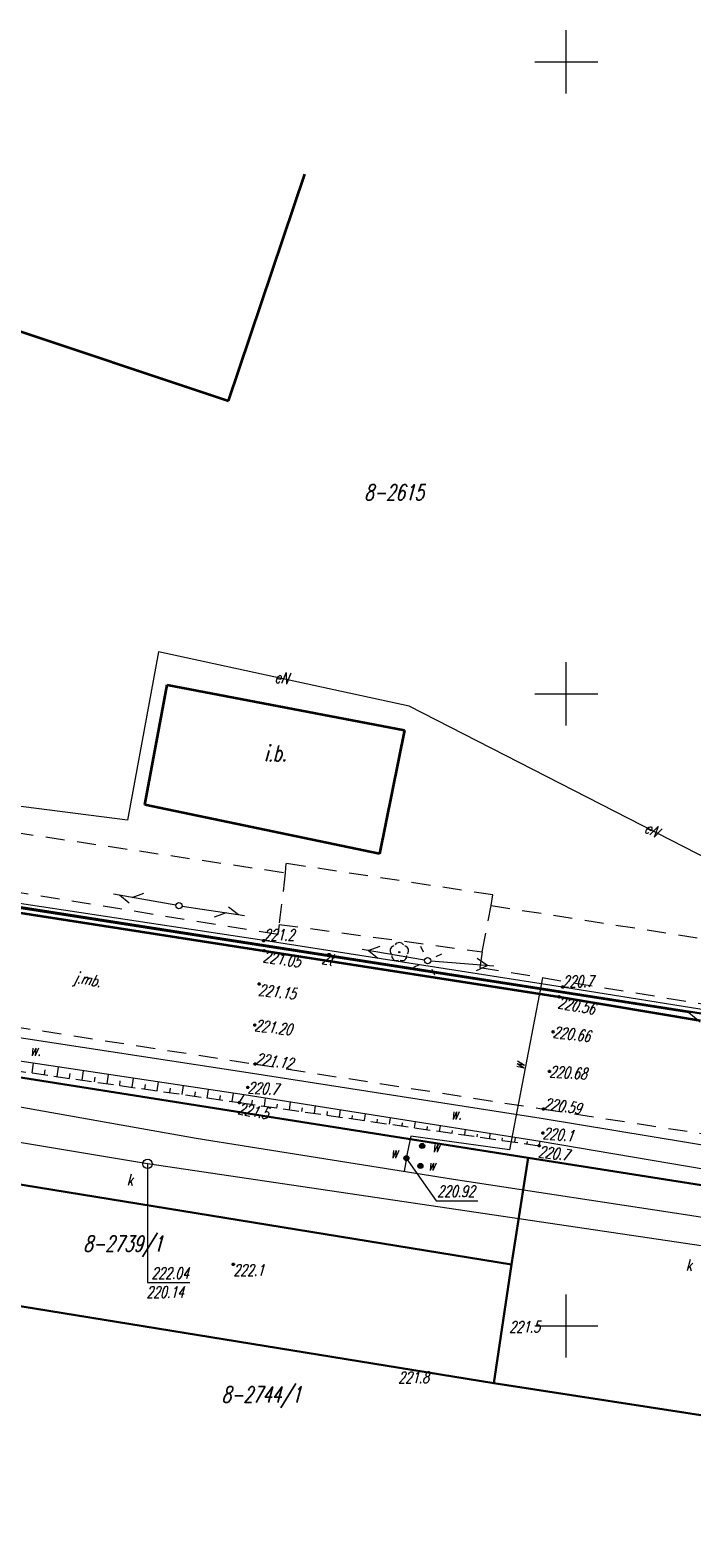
# Model space of a CAD drawing. Header units: millimetres. Extents: x 7501998 to 7504402, y 5666312 to 5667240.
# Tile 34 of 51: x 7503658 to 7503710, y 5666633 to 5666752. Entities that reach past the tile are written whole.
import ezdxf
from ezdxf.enums import TextEntityAlignment as Align

# ---------------------------------------------------------------- set-up
doc = ezdxf.new("R2010")
doc.units = ezdxf.units.MM
doc.header["$MEASUREMENT"] = 0
for name, pattern in [('1', [0]), ('4', [2.5, 1.5, -1]), ('BGS', [7.5, 7.5]), ('KOR', [0]), ('UPK', [0]), ('WSQ', [1.75, 1.25, -0.5])]:
    doc.linetypes.add(name, pattern=pattern)
doc.layers.get('0').update_dxf_attribs({"color": 250, "linetype": 'CONTINUOUS', "lineweight": 100})
for name, color, linetype, lineweight in [('Dzialki', 7, '1', 30), ('EBTPO_L_0', 134, '4', 18), ('EBUOA_T_1', 7, 'CONTINUOUS', 25), ('EBUPP_L_3', 7, '1', 35), ('EUZOU_T_3', 7, 'CONTINUOUS', 18), ('EUZPU_L_3', 7, 'KOR', 18), ('Numery_dzialek', 7, 'CONTINUOUS', 18), ('Podzial_sekcyjny_krzyze', 7, '1', 18), ('Punkty', 7, 'CONTINUOUS', 9), ('SDROK_T_0', 7, 'CONTINUOUS', 18), ('SDRPK_L_0', 7, '1', 35), ('SDRPK_L_1', 7, '4', 18), ('SZOPO_L_0', 7, 'BGS', 18), ('SZZPZ_T_0', 3, 'CONTINUOUS', 18), ('UEEOO_T_0', 1, 'CONTINUOUS', 25), ('UEEPA_T_2', 7, 'CONTINUOUS', 18), ('UEEPON_L_1', 1, '1', 18), ('UKKOA_T_2', 14, 'CONTINUOUS', 18), ('UKKOC_T_2', 14, 'CONTINUOUS', 18), ('UKKPA_T_4', 14, 'CONTINUOUS', 18), ('UKKPOR_L_0', 14, '1', 18), ('UTTOO_T_0', 11, 'CONTINUOUS', 25), ('UTTPA_T_2', 7, 'CONTINUOUS', 18), ('UTTPO_L_0', 11, '1', 18), ('UWWOA_T_0', 5, 'CONTINUOUS', 18), ('UWWOC_T_0', 5, 'CONTINUOUS', 18), ('UWWOO_T_0', 5, 'CONTINUOUS', 18), ('UWWPA_T_1', 5, 'CONTINUOUS', 18), ('UWWPO_L_1', 5, '1', 18), ('WUKOS_T_0', 7, 'CONTINUOUS', 35), ('WUKOS_T_1', 7, 'CONTINUOUS', 15), ('WUKPS_L_2', 7, '1', 18)]:
    doc.layers.add(name, color=color, linetype=linetype, lineweight=lineweight)
doc.styles.get("Standard").update_dxf_attribs({"font": 'Simplex.SHX', "width": 0.75})

# ---------------------------------------------------------------- blocks, each defined once
blk = doc.blocks.new('GRO')
at = {"linetype": 'Continuous'}
blk.add_circle((0, 0), 0.045, dxfattribs=at)
blk = doc.blocks.new('DLI')
at = {"linetype": 'Continuous'}
blk.add_circle((0, 0), 0.045, dxfattribs=at)
for centre, start, end in [((-0.36, 0.12), 102.1445, 221.86), ((0, 0.38), 30.1401, 149.8599), ((0.36, 0.12), 318.14, 77.8555), ((-0.22, -0.3), 174.1482, 293.8542), ((0.22, -0.3), 246.1458, 5.8518)]:
    blk.add_arc(centre, 0.375, start, end, dxfattribs=at)
blk = doc.blocks.new('PNN')
at = {"linetype": 'Continuous'}
for p, q in [((0.25, 0), (5.25, 0)), ((3.9, 0.5), (4.76605, 0)), ((4.76605, 0), (3.9, -0.5))]:
    blk.add_line(p, q, dxfattribs=at)
blk = doc.blocks.new('SLS')
at = {"linetype": 'Continuous'}
blk.add_circle((0, 0), 0.25, dxfattribs=at)
blk = doc.blocks.new('LAT')
at = {"linetype": 'Continuous'}
for p, q in [((-0.53035, 0.53035), (-0.8839, 0.8839)), ((0.53035, 0.53035), (0.8839, 0.8839)), ((-0.53035, -0.53035), (-0.8839, -0.8839)), ((0.53035, -0.53035), (0.8839, -0.8839))]:
    blk.add_line(p, q, dxfattribs=at)
blk = doc.blocks.new('UKK')
at = {"linetype": 'Continuous'}
blk.add_circle((0, 0), 0.375, dxfattribs=at)
blk = doc.blocks.new('PLT')
at = {"linetype": 'Continuous'}
for p, q in [((0.25, 0), (5.25, 0)), ((3.76605, 0), (2.9, -0.5)), ((3.9, 0.5), (4.76605, 0))]:
    blk.add_line(p, q, dxfattribs=at)
blk = doc.blocks.new('ZAS')
at = {"linetype": 'Continuous'}
for radius in [0.2, 0.175, 0.15, 0.125, 0.1, 0.075, 0.05, 0.025, 0.00715]:
    blk.add_circle((0, 0), radius, dxfattribs=at)
blk = doc.blocks.new('WSP')
at = {"linetype": 'Continuous'}
blk.add_circle((0, 0), 0.045, dxfattribs=at)

msp = doc.modelspace()

# ---------------------------------------------------------------- linework, layer by layer
at = {"layer": 'Dzialki'}
for p, q in [((7503621.72, 5666688.63), (7503741.1, 5666669.94)), ((7503696.98, 5666663.29), (7503615.28, 5666676.22)), ((7503611.8, 5666668.5), (7503695.67, 5666654.86)), ((7503695.67, 5666654.86), (7503696.98, 5666663.29)), ((7503776.07, 5666650.87), (7503696.98, 5666663.29)), ((7503607.77, 5666659.55), (7503694.28, 5666645.48)), ((7503694.28, 5666645.48), (7503695.67, 5666654.86)), ((7503694.28, 5666645.48), (7503773.28, 5666633.24))]:
    msp.add_line(p, q, dxfattribs=at)
at = {"layer": 'EBTPO_L_0', "linetype": '4'}
for p, q in [((7503653.88, 5666689.42), (7503677.77, 5666685.85)), ((7503677.77, 5666685.85), (7503677.28, 5666681.76)), ((7503677.82, 5666686.59), (7503677.77, 5666685.85)), ((7503694.19, 5666684.1), (7503677.82, 5666686.59)), ((7503677.18, 5666680.96), (7503653.06, 5666684.87)), ((7503693.34, 5666679.6), (7503694.05, 5666683.26)), ((7503694.05, 5666683.26), (7503694.19, 5666684.1)), ((7503694.05, 5666683.26), (7503711.59, 5666680.52)), ((7503677.28, 5666681.76), (7503677.18, 5666680.96)), ((7503677.28, 5666681.76), (7503693.34, 5666679.6)), ((7503693.34, 5666679.6), (7503693.16, 5666678.36)), ((7503693.16, 5666678.36), (7503710.78, 5666675.48))]:
    msp.add_line(p, q, dxfattribs=at)
at = {"layer": 'EBUPP_L_3', "linetype": '1'}
for p, q in [((7503673.29, 5666723.19), (7503679.31, 5666741.12)), ((7503649.38, 5666731.15), (7503673.29, 5666723.19)), ((7503666.65, 5666691.22), (7503668.43, 5666700.72)), ((7503668.43, 5666700.72), (7503687.2, 5666697.13)), ((7503687.2, 5666697.13), (7503685.22, 5666687.34)), ((7503685.22, 5666687.34), (7503666.65, 5666691.22))]:
    msp.add_line(p, q, dxfattribs=at)
at = {"layer": 'EUZPU_L_3', "linetype": '1'}
for p, q in [((7503643.58, 5666674.84), (7503675.18, 5666669.99)), ((7503674.52, 5666668.29), (7503643.51, 5666672.92)), ((7503675.18, 5666669.99), (7503698.01, 5666666.45)), ((7503697.93, 5666664.6), (7503674.52, 5666668.29)), ((7503698.01, 5666666.45), (7503722.47, 5666662.39)), ((7503722.6, 5666660.4), (7503697.93, 5666664.6))]:
    msp.add_line(p, q, dxfattribs=at)
at = {"layer": 'Podzial_sekcyjny_krzyze'}
for p, q in [((7503700, 5666747.5), (7503700, 5666752.5)), ((7503697.5, 5666750), (7503702.5, 5666750)), ((7503700, 5666697.5), (7503700, 5666702.5)), ((7503697.5, 5666700), (7503702.5, 5666700)), ((7503700, 5666647.5), (7503700, 5666652.5)), ((7503697.5, 5666650), (7503702.5, 5666650))]:
    msp.add_line(p, q, dxfattribs=at)
at = {"layer": 'SDRPK_L_0', "linetype": '1'}
for p, q in [((7503652.64, 5666683.32), (7503676.1, 5666679.68)), ((7503676.1, 5666679.68), (7503699.44, 5666676.04)), ((7503699.44, 5666676.04), (7503710.59, 5666674.17))]:
    msp.add_line(p, q, dxfattribs=at)
at = {"layer": 'SDRPK_L_1', "linetype": '4'}
for p, q in [((7503643.75, 5666675.64), (7503675.38, 5666670.72)), ((7503675.38, 5666670.72), (7503698.19, 5666667.16)), ((7503698.19, 5666667.16), (7503722.77, 5666663.35))]:
    msp.add_line(p, q, dxfattribs=at)
at = {"layer": 'SZOPO_L_0', "linetype": 'BGS'}
for p, q in [((7503676.06, 5666680.48), (7503652.63, 5666684.04)), ((7503699.71, 5666676.81), (7503676.06, 5666680.48)), ((7503713.33, 5666674.61), (7503699.71, 5666676.81))]:
    msp.add_line(p, q, dxfattribs=at)
at = {"layer": 'UEEPON_L_1', "linetype": '1'}
for p, q in [((7503667.73, 5666703.33), (7503665.3, 5666690.01)), ((7503687.57, 5666699.03), (7503667.73, 5666703.33)), ((7503715.13, 5666684.89), (7503687.57, 5666699.03)), ((7503665.3, 5666690.01), (7503639.78, 5666693.28))]:
    msp.add_line(p, q, dxfattribs=at)
at = {"layer": 'UKKOC_T_2', "linetype": 'Continuous'}
for p, q in [((7503666.88, 5666662.82), (7503666.86, 5666653.43)), ((7503666.86, 5666653.43), (7503670.22, 5666653.43))]:
    msp.add_line(p, q, dxfattribs=at)
at = {"layer": 'UKKPOR_L_0', "linetype": 'UPK', "lineweight": 18}
for p, q in [((7503666.88, 5666662.82), (7503623.01, 5666670.17)), ((7503710.85, 5666656.3), (7503666.88, 5666662.82))]:
    msp.add_line(p, q, dxfattribs=at)
at = {"layer": 'UTTPO_L_0', "linetype": '1'}
for p, q in [((7503651.55, 5666683.85), (7503709.68, 5666674.8)), ((7503709.68, 5666674.8), (7503710.58, 5666674.07))]:
    msp.add_line(p, q, dxfattribs=at)
at = {"layer": 'UWWOC_T_0', "linetype": 'Continuous'}
for p, q in [((7503687.34, 5666663.26), (7503689.71, 5666659.91)), ((7503689.71, 5666659.91), (7503693, 5666659.91))]:
    msp.add_line(p, q, dxfattribs=at)
at = {"layer": 'UWWPO_L_1', "linetype": '1'}
for p, q in [((7503698.11, 5666677.55), (7503695.5, 5666663.94)), ((7503653.96, 5666667.83), (7503670.72, 5666664.85)), ((7503670.72, 5666664.85), (7503691.08, 5666661.62)), ((7503687.71, 5666665.02), (7503687.34, 5666663.26)), ((7503695.5, 5666663.94), (7503687.71, 5666665.02)), ((7503687.35, 5666663.26), (7503687.17, 5666662.24)), ((7503691.08, 5666661.62), (7503709.77, 5666658.76)), ((7503709.77, 5666658.76), (7503727.52, 5666655.86))]:
    msp.add_line(p, q, dxfattribs=at)
at = {"layer": 'WUKPS_L_2', "linetype": 'WSQ'}
for p, q in [((7503643.88, 5666671.99), (7503674.14, 5666667.67)), ((7503674.14, 5666667.67), (7503697.86, 5666664.26))]:
    msp.add_line(p, q, dxfattribs=at)
at = {"layer": 'WUKPS_L_2', "linetype": '1'}
for p, q in [((7503657.74, 5666670.01), (7503657.85, 5666670.78)), ((7503658.73, 5666669.87), (7503658.78, 5666670.25)), ((7503659.72, 5666669.73), (7503659.83, 5666670.48)), ((7503660.71, 5666669.59), (7503660.76, 5666669.96)), ((7503661.7, 5666669.45), (7503661.81, 5666670.19)), ((7503662.69, 5666669.3), (7503662.74, 5666669.67)), ((7503663.68, 5666669.16), (7503663.78, 5666669.89)), ((7503664.67, 5666669.02), (7503664.72, 5666669.38)), ((7503665.66, 5666668.88), (7503665.76, 5666669.6)), ((7503666.65, 5666668.74), (7503666.7, 5666669.09)), ((7503667.64, 5666668.6), (7503667.74, 5666669.3)), ((7503668.63, 5666668.46), (7503668.68, 5666668.81)), ((7503669.62, 5666668.32), (7503669.72, 5666669.01)), ((7503670.61, 5666668.17), (7503670.66, 5666668.52)), ((7503671.6, 5666668.03), (7503671.7, 5666668.71)), ((7503672.59, 5666667.89), (7503672.64, 5666668.23)), ((7503673.58, 5666667.75), (7503673.67, 5666668.42)), ((7503674.14, 5666667.67), (7503674.52, 5666668.29)), ((7503674.14, 5666667.67), (7503674.52, 5666668.29)), ((7503675.13, 5666667.53), (7503675.18, 5666667.85)), ((7503676.12, 5666667.39), (7503676.21, 5666668.02)), ((7503677.11, 5666667.24), (7503677.15, 5666667.55)), ((7503678.1, 5666667.1), (7503678.19, 5666667.71)), ((7503679.09, 5666666.96), (7503679.13, 5666667.26)), ((7503680.08, 5666666.82), (7503680.16, 5666667.4)), ((7503681.07, 5666666.67), (7503681.11, 5666666.96)), ((7503682.06, 5666666.53), (7503682.14, 5666667.09)), ((7503683.05, 5666666.39), (7503683.09, 5666666.66)), ((7503684.04, 5666666.25), (7503684.11, 5666666.78)), ((7503685.03, 5666666.1), (7503685.07, 5666666.36)), ((7503686.02, 5666665.96), (7503686.09, 5666666.47)), ((7503687.01, 5666665.82), (7503687.04, 5666666.06)), ((7503688, 5666665.68), (7503688.07, 5666666.15)), ((7503688.99, 5666665.54), (7503689.02, 5666665.77)), ((7503689.98, 5666665.39), (7503690.04, 5666665.84)), ((7503690.97, 5666665.25), (7503691, 5666665.47)), ((7503691.96, 5666665.11), (7503692.02, 5666665.53)), ((7503692.95, 5666664.97), (7503692.98, 5666665.17)), ((7503693.94, 5666664.82), (7503693.99, 5666665.22)), ((7503694.93, 5666664.68), (7503694.95, 5666664.87)), ((7503695.92, 5666664.54), (7503695.97, 5666664.91)), ((7503696.91, 5666664.4), (7503696.93, 5666664.58)), ((7503697.86, 5666664.26), (7503697.93, 5666664.6))]:
    msp.add_line(p, q, dxfattribs=at)
msp.add_point((7503674.14, 5666667.67), dxfattribs=at)

# ---------------------------------------------------------------- block references
at = {"layer": 'Punkty'}
for p in [(7503696.98, 5666663.29), (7503695.67, 5666654.86), (7503694.28, 5666645.48)]:
    msp.add_blockref('GRO', p, dxfattribs=at)
at = {"layer": 'SZZPZ_T_0'}
msp.add_blockref('DLI', (7503686.79, 5666679.57), dxfattribs=at)
at = {"layer": 'UEEPA_T_2'}
for name, rotation in [('PNN', 170.2811412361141), ('LAT', 70.59269980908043), ('SLS', 170.5900023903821), ('PNN', 355.5628730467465)]:
    msp.add_blockref(name, (7503689.03, 5666678.89), dxfattribs=dict(at, rotation=rotation))
at = {"layer": 'UKKPA_T_4'}
msp.add_blockref('UKK', (7503666.88, 5666662.82), dxfattribs=at)
at = {"layer": 'UTTPA_T_2'}
for name, rotation in [('PLT', 169.9960628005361), ('SLS', 269.9999974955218), ('PLT', 351.4815340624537)]:
    msp.add_blockref(name, (7503669.36, 5666683.25), dxfattribs=dict(at, rotation=rotation))
at = {"layer": 'UWWPA_T_1', "rotation": 349.2807916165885}
for p in [(7503688.6, 5666664.24), (7503687.35, 5666663.27), (7503688.46, 5666662.66)]:
    msp.add_blockref('ZAS', p, dxfattribs=at)
at = {"layer": 'WUKOS_T_0'}
for p in [(7503676.06, 5666680.48), (7503676.1, 5666679.68), (7503675.71, 5666677.05), (7503699.44, 5666676.04), (7503699.71, 5666676.81), (7503675.36, 5666673.8), (7503698.96, 5666673.27), (7503675.38, 5666670.72), (7503698.67, 5666670.14), (7503674.8, 5666668.87), (7503674.14, 5666667.67), (7503698.19, 5666667.16), (7503698.15, 5666665.26), (7503697.86, 5666664.26), (7503673.66, 5666654.87)]:
    msp.add_blockref('WSP', p, dxfattribs=at)

# ---------------------------------------------------------------- texts
at = {"layer": 'EBUOA_T_1', "oblique": 15, "width": 0.7}
msp.add_text('i.b.', height=1.25, rotation=0.0651, dxfattribs=at).set_placement((7503676.99, 5666695.33), align=Align.MIDDLE)
at = {"layer": 'EUZOU_T_3', "oblique": 15, "width": 0.7}
for p in [(7503657.57, 5666672.27), (7503690.85, 5666667.23)]:
    msp.add_text('w.', height=0.9, dxfattribs=at).set_placement(p, align=Align.TOP_LEFT)
at = {"layer": 'Numery_dzialek', "oblique": 15, "width": 0.7}
for s, p in [('8-2615', (7503684.01, 5666716.56)), ('8-2739/1', (7503661.79, 5666657.13)), ('8-2744/1', (7503672.73, 5666645.2))]:
    msp.add_text(s, height=1.25, dxfattribs=at).set_placement(p, align=Align.TOP_LEFT)
at = {"layer": 'SDROK_T_0', "oblique": 15, "width": 0.7}
msp.add_text('j.mb.', height=0.9, rotation=349.4485, dxfattribs=at).set_placement((7503661.18, 5666678.06), align=Align.TOP_LEFT)
at = {"layer": 'UEEOO_T_0', "oblique": 15, "width": 0.7}
for rotation, p in [(352.3853, (7503677.01, 5666701.79)), (331.736, (7503706.52, 5666689.91))]:
    msp.add_text('eN', height=0.9, rotation=rotation, dxfattribs=at).set_placement(p, align=Align.TOP_LEFT)
at = {"layer": 'UKKOA_T_2', "oblique": 15, "width": 0.7}
for p in [(7503665.24, 5666661.11), (7503709.46, 5666654.37)]:
    msp.add_text('k', height=0.9, dxfattribs=at).set_placement(p)
at = {"layer": 'UKKOC_T_2', "oblique": 15, "width": 0.7}
for s, p in [('222.04', (7503667.18, 5666654.63)), ('220.14', (7503666.78, 5666653.13))]:
    msp.add_text(s, height=0.9, dxfattribs=at).set_placement(p, align=Align.TOP_LEFT)
at = {"layer": 'UTTOO_T_0', "oblique": 15, "width": 0.7}
msp.add_text('2t', height=0.9, rotation=350.3556, dxfattribs=at).set_placement((7503680.6, 5666678.66))
at = {"layer": 'UWWOA_T_0', "oblique": 15, "width": 0.7}
for p in [(7503686.09, 5666664.18), (7503689.37, 5666664.66), (7503689.04, 5666663.19)]:
    msp.add_text('w', height=0.9, dxfattribs=at).set_placement(p, align=Align.TOP_LEFT)
at = {"layer": 'UWWOC_T_0', "oblique": 15, "width": 0.7}
msp.add_text('220.92', height=0.9, dxfattribs=at).set_placement((7503689.79, 5666661.11), align=Align.TOP_LEFT)
at = {"layer": 'UWWOO_T_0', "oblique": 15, "width": 0.7}
msp.add_text('w', height=0.9, rotation=82.0565, dxfattribs=at).set_placement((7503696.65, 5666670.23))
at = {"layer": 'WUKOS_T_1', "oblique": 15, "width": 0.7}
for s, p in [('221.2', (7503676.06, 5666680.48)), ('220.7', (7503699.71, 5666676.81))]:
    msp.add_text(s, height=0.9, dxfattribs=at).set_placement(p)
for s, rotation, p in [('221.05', 351.3866, (7503676.1, 5666679.68)), ('221.15', 353.4856, (7503675.71, 5666677.05)), ('220.56', 349.7158, (7503699.44, 5666676.04)), ('221.5', 349.2959, (7503674.14, 5666667.67)), ('220.7', 352.968, (7503697.86, 5666664.26))]:
    msp.add_text(s, height=0.9, rotation=rotation, dxfattribs=at).set_placement(p, align=Align.TOP_LEFT)
for s, rotation, p in [('221.20', 352.9256, (7503675.36, 5666673.8)), ('220.66', 352.9793, (7503698.96, 5666673.27)), ('220.68', 356.2045, (7503698.67, 5666670.14)), ('220.7', 356.1627, (7503674.8, 5666668.87)), ('220.1', 354.5463, (7503698.15, 5666665.26))]:
    msp.add_text(s, height=0.9, rotation=rotation, dxfattribs=at).set_placement(p, align=Align.MIDDLE_LEFT)
for s, rotation, p in [('221.12', 351.7806, (7503675.38, 5666670.72)), ('220.59', 351.7589, (7503698.19, 5666667.16))]:
    msp.add_text(s, height=0.9, rotation=rotation, dxfattribs=at).set_placement(p)
for s, p in [('222.1', (7503673.66, 5666654.87)), ('221.5', (7503695.49, 5666650.38)), ('221.8', (7503686.71, 5666646.38))]:
    msp.add_text(s, height=0.9, dxfattribs=at).set_placement(p, align=Align.TOP_LEFT)

doc.saveas('drawing.dxf')
